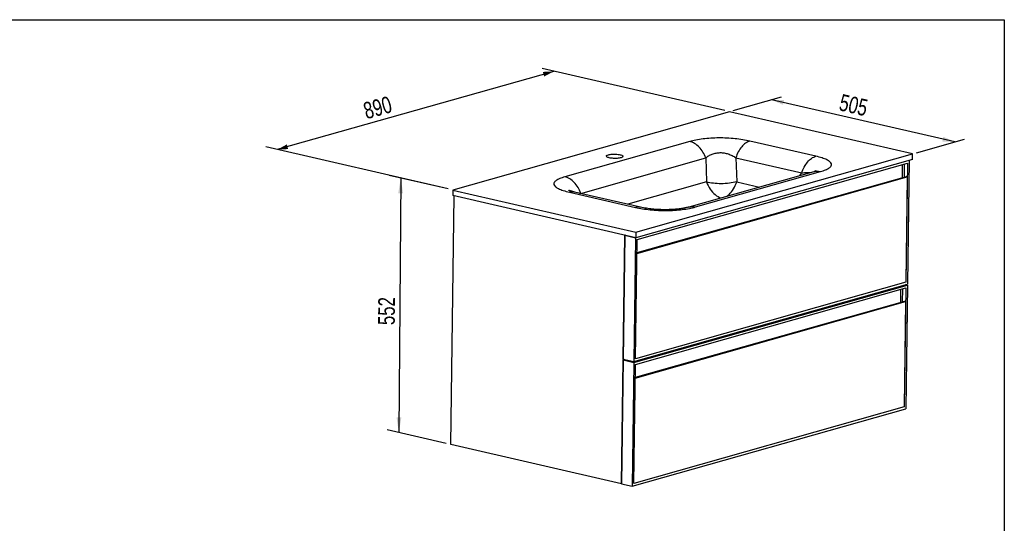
# Model space of a CAD drawing. Header units: millimetres. Extents: x 3 to 415, y 5 to 292.
# Tile 3 of 3: x 209 to 415, y 187 to 292. Entities that reach past the tile are written whole.
import ezdxf

# ---------------------------------------------------------------- set-up
doc = ezdxf.new("R2010")
doc.units = ezdxf.units.MM
doc.layers.add('FORMAT', color=179, linetype='Continuous')
doc.styles.add('SLDTEXTSTYLE0', font='TXT', dxfattribs={"width": 0.75})
doc.dimstyles.new('SLDDIMSTYLE0', dxfattribs={"dimtxt": 3.5, "dimasz": 3.302, "dimexe": 0, "dimexo": 0.0625, "dimgap": 0.875, "dimtad": 1, "dimlfac": 10, "dimrnd": 1e-09, "dimzin": 12, "dimdsep": 46, "dimtxsty": 'SLDTEXTSTYLE0', "dimsah": 1, "dimcen": 0.09, "dimadec": 0, "dimazin": 3, "dimtfac": 1, "dimtdec": 0, "dimtofl": 0, "dimtmove": 0, "dimatfit": 3, "dimfxl": 0, "dimfrac": 2, "dimtolj": 1, "dimtzin": 12, "dimarcsym": 0})

# ---------------------------------------------------------------- blocks, each defined once
blk = doc.blocks.new('_D_2')
at = {"layer": 'FORMAT'}
for p, q in [((320.95, 281.43), (263.05, 265.03)), ((356.75, 273.2), (318.54, 281.99)), ((298.85, 256.8), (260.64, 265.59))]:
    blk.add_line(p, q, dxfattribs=at)
for points in [[(320.95, 281.43), (318.66, 281.31), (318.94, 280.34)], [(263.05, 265.03), (265.33, 265.15), (265.06, 266.13)]]:
    blk.add_solid(points, dxfattribs=at)
at = {"layer": 'FORMAT', "insert": (280.77, 274.74), "char_height": 3.5, "attachment_point": 1, "rotation": 15.8137, "style": 'SLDTEXTSTYLE0'}
blk.add_mtext('890', dxfattribs=at)
blk = doc.blocks.new('_D_3')
at = {"layer": 'FORMAT'}
for p, q in [((298.85, 256.8), (286.5, 259.64)), ((288.91, 259.08), (288.51, 205.79)), ((298.45, 203.5), (286.09, 206.34))]:
    blk.add_line(p, q, dxfattribs=at)
for points in [[(288.91, 259.08), (288.38, 255.9), (289.39, 255.89)], [(288.51, 205.79), (289.04, 208.97), (288.02, 208.98)]]:
    blk.add_solid(points, dxfattribs=at)
at = {"layer": 'FORMAT', "insert": (284.16, 228.31), "char_height": 3.5, "attachment_point": 1, "rotation": 89.5673, "style": 'SLDTEXTSTYLE0'}
blk.add_mtext('552', dxfattribs=at)
blk = doc.blocks.new('_D_4')
at = {"layer": 'FORMAT'}
for p, q in [((358.54, 273.21), (368.62, 276.06)), ((404.9, 266.66), (366.55, 275.48)), ((396.89, 264.39), (406.96, 267.24))]:
    blk.add_line(p, q, dxfattribs=at)
for points in [[(366.55, 275.48), (368.95, 274.41), (369.17, 275.4)], [(404.9, 266.66), (402.51, 267.73), (402.28, 266.74)]]:
    blk.add_solid(points, dxfattribs=at)
at = {"layer": 'FORMAT', "insert": (381.26, 276.73), "char_height": 3.5, "attachment_point": 1, "rotation": 347.045, "style": 'SLDTEXTSTYLE0'}
blk.add_mtext('505', dxfattribs=at)

msp = doc.modelspace()

# ---------------------------------------------------------------- linework, layer by layer
at = {"color": 7, "linetype": 'Continuous', "lineweight": 25}
for p, q in [((357.7168, 272.9754), (299.8145, 256.5758)), ((396.0623, 264.1544), (357.7168, 272.9754)), ((349.4025, 266.7389), (323.2542, 259.3329)), ((375.8264, 263.647), (362.013, 266.8247)), ((338.16, 247.7548), (396.0623, 264.1544)), ((396.0465, 262.9937), (396.0623, 264.1544)), ((326.6135, 255.8784), (352.7618, 263.2843)), ((396.0465, 262.9937), (338.1442, 246.5941)), ((338.4059, 246.1886), (395.007, 262.2197)), ((352.7618, 263.2843), (352.9418, 258.2708)), ((359.0671, 263.3272), (359.2471, 258.3137)), ((359.0671, 263.3272), (372.8804, 260.1496)), ((393.9408, 259.1442), (393.9787, 261.9285)), ((394.3188, 262.0248), (394.2809, 259.2405)), ((395.007, 262.2197), (394.6668, 237.2652)), ((395.3389, 262.7933), (394.9855, 236.8737)), ((375.3707, 260.4113), (349.2221, 253.0052)), ((350.6506, 253.0306), (376.7989, 260.4366)), ((338.3664, 243.2869), (394.9674, 259.318)), ((394.7396, 259.3704), (338.368, 243.4043)), ((394.9674, 259.318), (394.6668, 237.2652)), ((394.9674, 259.318), (394.7396, 259.3704)), ((299.8145, 256.5758), (299.7987, 255.4151)), ((299.8145, 256.5758), (338.16, 247.7548)), ((324.2267, 256.1225), (338.04, 252.9448)), ((339.0953, 252.9813), (325.2817, 256.159)), ((299.412, 203.2768), (300.1217, 255.3408)), ((338.1442, 246.5941), (299.7987, 255.4151)), ((338.16, 247.7548), (338.1442, 246.5941)), ((335.8096, 247.1311), (335.0999, 195.0671)), ((335.4559, 221.1824), (335.8093, 247.1041)), ((335.862, 247.1191), (335.8093, 247.1041)), ((335.8093, 247.1041), (338.0872, 246.5801)), ((338.0872, 246.5801), (337.7339, 220.6583)), ((338.0657, 221.2341), (338.4059, 246.1886)), ((338.0872, 246.5801), (338.14, 246.5951)), ((338.0657, 221.2341), (338.3664, 243.2869)), ((394.6668, 237.2652), (338.0657, 221.2341)), ((337.7312, 220.4649), (394.9829, 236.6802)), ((337.7339, 220.6583), (394.9855, 236.8737)), ((338.0499, 220.0734), (394.651, 236.1045)), ((393.5848, 233.0289), (393.6227, 235.8132)), ((393.9628, 235.9096), (393.9249, 233.1253)), ((394.651, 236.1045), (394.3109, 211.1499)), ((394.9829, 236.6802), (394.6075, 236.7666)), ((394.9829, 236.6802), (394.6296, 210.7584)), ((338.0104, 217.1717), (394.6115, 233.2028)), ((394.3837, 233.2552), (338.012, 217.2891)), ((394.6115, 233.2028), (394.3109, 211.1499)), ((394.6115, 233.2028), (394.3837, 233.2552)), ((335.0999, 195.0671), (335.4533, 220.9889)), ((335.8313, 221.096), (335.4533, 220.9889)), ((335.4533, 220.9889), (337.7312, 220.4649)), ((335.4559, 221.1824), (337.7339, 220.6583)), ((337.7312, 220.4649), (337.3779, 194.5431)), ((337.7098, 195.1188), (338.0499, 220.0734)), ((337.7098, 195.1188), (338.0104, 217.1717)), ((337.3779, 194.5431), (394.6296, 210.7584)), ((394.3109, 211.1499), (337.7098, 195.1188)), ((335.0999, 195.0671), (299.412, 203.2768)), ((335.0999, 195.0671), (337.3779, 194.5431))]:
    msp.add_line(p, q, dxfattribs=at)
at = {"color": 8, "linetype": 'Continuous', "lineweight": 25}
for p, q in [((372.4659, 259.5885), (372.8804, 260.1496)), ((352.9418, 258.2708), (336.4306, 253.5943)), ((359.2471, 258.3137), (364.0577, 257.2071)), ((326.3522, 255.9128), (326.6135, 255.8784)), ((326.6135, 255.8784), (326.6357, 255.8476))]:
    msp.add_line(p, q, dxfattribs=at)
at = {"color": 7, "linetype": 'Continuous', "lineweight": 25, "flags": 128}
for points in [[(334.8397, 263.9627), (335.0173, 263.9159), (335.168, 263.8635), (335.2889, 263.8066), (335.3774, 263.7462), (335.4318, 263.6838), (335.451, 263.6204), (335.4346, 263.5574), (335.3829, 263.4961), (335.2969, 263.4378), (335.1785, 263.3836), (335.03, 263.3346), (334.8545, 263.2918), (334.6554, 263.2561), (334.437, 263.2282), (334.2035, 263.2087), (333.9599, 263.1981), (333.7109, 263.1964), (333.4618, 263.2037), (333.2176, 263.2199), (332.9832, 263.2447), (332.7634, 263.2776), (332.5627, 263.3178), (332.3852, 263.3646), (332.2344, 263.417), (332.1136, 263.4739), (332.025, 263.5342), (331.9706, 263.5967), (331.9514, 263.6601), (331.9678, 263.7231), (332.0195, 263.7843), (332.1055, 263.8427), (332.2239, 263.8969), (332.3724, 263.9459), (332.548, 263.9887), (332.747, 264.0244), (332.9654, 264.0523), (333.1989, 264.0717), (333.4425, 264.0824), (333.6915, 264.0841), (333.9406, 264.0768), (334.1848, 264.0605), (334.4193, 264.0358), (334.639, 264.0029), (334.8397, 263.9627)], [(359.2471, 258.3137), (358.8875, 258.2214), (358.5094, 258.1396), (358.1156, 258.0689), (357.709, 258.0097), (357.2926, 257.9626), (356.8694, 257.9279), (356.4426, 257.9058), (356.0151, 257.8965), (355.5903, 257.9), (355.1712, 257.9163), (354.7608, 257.9454), (354.3621, 257.987), (353.9782, 258.0407), (353.6117, 258.1063), (353.2654, 258.1832), (352.9418, 258.2708)]]:
    msp.add_lwpolyline(points, dxfattribs=at)
at = {"color": 8, "linetype": 'Continuous', "lineweight": 25, "flags": 128}
for points in [[(352.9418, 258.2708), (353.0937, 257.8747), (353.2692, 257.4914), (353.4672, 257.1238), (353.6862, 256.7745), (353.9247, 256.4461), (354.1809, 256.1409), (354.4529, 255.8612), (354.7388, 255.6089), (355.0365, 255.386), (355.3438, 255.194), (355.6586, 255.0343), (355.9613, 254.914)], [(357.2175, 255.2697), (357.3918, 255.402), (357.6507, 255.6287), (357.9004, 255.8846), (358.1389, 256.1678), (358.3646, 256.4763), (358.5759, 256.8078), (358.7711, 257.1599), (358.9488, 257.53), (359.1079, 257.9156), (359.2471, 258.3137)]]:
    msp.add_lwpolyline(points, dxfattribs=at)
at = {"color": 7, "linetype": 'Continuous', "lineweight": 25}
for points, knots in [([(362.013, 266.8247), (361.5384, 266.9338), (361.0365, 267.031), (359.9927, 267.1985), (359.4509, 267.2689), (358.3431, 267.3807), (357.7772, 267.4222), (356.6378, 267.475), (356.0644, 267.4863), (354.9266, 267.4786), (354.3624, 267.4595), (353.2596, 267.3914), (352.7211, 267.3424), (351.6854, 267.2161), (351.1884, 267.1387), (350.2502, 266.9577), (349.8091, 266.854), (349.4025, 266.7389)], [0, 0, 0, 0, 0.125, 0.125, 0.25, 0.25, 0.375, 0.375, 0.5, 0.5, 0.625, 0.625, 0.75, 0.75, 0.875, 0.875, 1, 1, 1, 1]), ([(352.7618, 263.2843), (352.6106, 263.7195), (352.4154, 264.1368), (351.9517, 264.9043), (351.6834, 265.2543), (351.0938, 265.8606), (350.7727, 266.1167), (350.1021, 266.5156), (349.7527, 266.6583), (349.4025, 266.7389)], [0, 0, 0, 0, 0.25, 0.25, 0.5, 0.5, 0.75, 0.75, 1, 1, 1, 1]), ([(362.013, 266.8247), (361.7129, 266.7397), (361.412, 266.5925), (360.8312, 266.1851), (360.5515, 265.9249), (360.0345, 265.3111), (359.7973, 264.9576), (359.3834, 264.1842), (359.2067, 263.7643), (359.0671, 263.3272)], [0, 0, 0, 0, 0.25, 0.25, 0.5, 0.5, 0.75, 0.75, 1, 1, 1, 1]), ([(352.7618, 263.2843), (352.9608, 263.4614), (353.1775, 263.6201), (353.64, 263.8962), (353.8857, 264.0136), (354.3989, 264.2036), (354.6664, 264.2762), (355.2155, 264.3746), (355.4971, 264.4003), (356.0659, 264.4042), (356.3532, 264.3823), (356.9253, 264.2916), (357.2099, 264.2227), (357.7684, 264.04), (358.0421, 263.9261), (358.5707, 263.6568), (358.8255, 263.5013), (359.0671, 263.3272)], [0, 0, 0, 0, 0.125, 0.125, 0.25, 0.25, 0.375, 0.375, 0.5, 0.5, 0.625, 0.625, 0.75, 0.75, 0.875, 0.875, 1, 1, 1, 1]), ([(372.8804, 260.1496), (373.0201, 260.5867), (373.1967, 261.0066), (373.6106, 261.78), (373.8478, 262.1335), (374.3648, 262.7473), (374.6446, 263.0075), (375.2253, 263.4149), (375.5262, 263.562), (375.8264, 263.647)], [0, 0, 0, 0, 0.25, 0.25, 0.5, 0.5, 0.75, 0.75, 1, 1, 1, 1]), ([(376.7989, 260.4366), (377.2055, 260.5517), (377.5635, 260.6745), (378.1716, 260.9314), (378.4218, 261.0656), (378.8069, 261.3416), (378.9419, 261.4834), (379.0928, 261.7705), (379.1087, 261.9157), (379.021, 262.2053), (378.9173, 262.3498), (378.5935, 262.6336), (378.3732, 262.7729), (377.8229, 263.0426), (377.4926, 263.1729), (376.7317, 263.4205), (376.301, 263.5378), (375.8264, 263.647)], [0, 0, 0, 0, 0.125, 0.125, 0.25, 0.25, 0.375, 0.375, 0.5, 0.5, 0.625, 0.625, 0.75, 0.75, 0.875, 0.875, 1, 1, 1, 1]), ([(375.8646, 260.5761), (375.8641, 260.576), (375.8629, 260.5756), (375.8352, 260.564), (375.8056, 260.5523), (375.7758, 260.541), (375.7271, 260.5231), (375.6445, 260.4945), (375.5247, 260.4558), (375.4206, 260.426), (375.3664, 260.4104)], [0, 0, 0, 0, 0.11797522, 0.25384386, 0.33370173, 0.40453899, 0.4847302, 0.61499081, 0.79932885, 1, 1, 1, 1]), ([(323.2542, 259.3329), (322.8475, 259.2177), (322.4895, 259.095), (321.8815, 258.8381), (321.6313, 258.7039), (321.2462, 258.4278), (321.1111, 258.286), (320.9603, 257.999), (320.9444, 257.8538), (321.0321, 257.5641), (321.1358, 257.4197), (321.4595, 257.1359), (321.6798, 256.9966), (322.2301, 256.7269), (322.5604, 256.5966), (323.3214, 256.349), (323.7521, 256.2316), (324.2267, 256.1225)], [0, 0, 0, 0, 0.125, 0.125, 0.25, 0.25, 0.375, 0.375, 0.5, 0.5, 0.625, 0.625, 0.75, 0.75, 0.875, 0.875, 1, 1, 1, 1]), ([(326.6135, 255.8784), (326.4623, 256.3135), (326.2671, 256.7309), (325.8035, 257.4983), (325.5351, 257.8484), (324.9456, 258.4546), (324.6244, 258.7107), (323.9539, 259.1096), (323.6045, 259.2523), (323.2542, 259.3329)], [0, 0, 0, 0, 0.25, 0.25, 0.5, 0.5, 0.75, 0.75, 1, 1, 1, 1]), ([(325.2817, 256.159), (325.2, 256.1783), (325.0523, 256.213), (324.859, 256.263), (324.7137, 256.3029), (324.6072, 256.3338), (324.53, 256.3571), (324.4585, 256.3794), (324.3639, 256.4102), (324.2574, 256.4472), (324.1652, 256.4825), (324.1098, 256.5058), (324.0935, 256.5136), (324.0969, 256.5117), (324.0971, 256.5116)], [0, 0, 0, 0, 0.12756303, 0.23062849, 0.32354809, 0.38431826, 0.43129988, 0.48465898, 0.54421171, 0.65747341, 0.78643756, 0.90066355, 0.99251379, 1, 1, 1, 1]), ([(338.04, 252.9448), (338.5147, 252.8356), (339.0166, 252.7385), (340.0603, 252.5709), (340.6021, 252.5006), (341.7099, 252.3888), (342.2758, 252.3473), (343.4152, 252.2945), (343.9887, 252.2832), (345.1264, 252.2909), (345.6907, 252.31), (346.7935, 252.3781), (347.332, 252.427), (348.3676, 252.5534), (348.8647, 252.6308), (349.8029, 252.8118), (350.2439, 252.9154), (350.6506, 253.0306)], [0, 0, 0, 0, 0.125, 0.125, 0.25, 0.25, 0.375, 0.375, 0.5, 0.5, 0.625, 0.625, 0.75, 0.75, 0.875, 0.875, 1, 1, 1, 1]), ([(349.2184, 253.005), (349.1158, 252.9768), (348.9165, 252.922), (348.5908, 252.8483), (348.2903, 252.7878), (348.0401, 252.7428), (347.8367, 252.7093), (347.6652, 252.6829), (347.5067, 252.66), (347.3004, 252.6321), (347.0232, 252.598), (346.6444, 252.5579), (346.1961, 252.5192), (345.6735, 252.485), (345.0724, 252.4594), (344.4748, 252.4487), (343.8996, 252.4511), (343.3631, 252.4635), (342.795, 252.4881), (342.1997, 252.5269), (341.583, 252.5814), (340.9514, 252.6534), (340.3147, 252.7442), (339.6777, 252.854), (339.2869, 252.9395), (339.0851, 252.9837)], [0, 0, 0, 0, 0.050178, 0.0975225, 0.13604526, 0.16597173, 0.18751447, 0.20526657, 0.22217642, 0.23825499, 0.26983699, 0.3060794, 0.34737581, 0.39368449, 0.44509001, 0.50248727, 0.54431131, 0.58907767, 0.63691665, 0.68799732, 0.74252271, 0.80072844, 0.86287103, 0.92921184, 1, 1, 1, 1])]:
    msp.add_open_spline(points, degree=3, knots=knots, dxfattribs=at)
at = {"color": 8, "linetype": 'Continuous', "lineweight": 25}
for points, knots in [([(372.8804, 260.1496), (373.0697, 260.1756), (373.4393, 260.2265), (373.9289, 260.2617), (374.3051, 260.2578), (374.5381, 260.2361), (374.6218, 260.2106), (374.6414, 260.2047)], [0, 0, 0, 0, 0.26708265, 0.52160473, 0.76504184, 0.94517178, 1, 1, 1, 1]), ([(375.3724, 260.4032), (375.5002, 260.4368), (375.7924, 260.5136), (376.2735, 260.529), (376.6238, 260.4674), (376.7989, 260.4366)], [0, 0, 0, 0, 0.2799531, 0.63997655, 1, 1, 1, 1]), ([(325.279, 256.1479), (325.224, 256.1634), (325.0298, 256.2182), (324.6757, 256.2199), (324.3764, 256.1549), (324.2267, 256.1225)], [0, 0, 0, 0, 0.16492737, 0.58246369, 1, 1, 1, 1]), ([(339.082, 252.9729), (339.0304, 252.9874), (338.8396, 253.041), (338.489, 253.0421), (338.1897, 252.9773), (338.04, 252.9448)], [0, 0, 0, 0, 0.15620155, 0.57810078, 1, 1, 1, 1]), ([(349.2205, 252.9964), (349.3495, 253.0303), (349.6429, 253.1075), (350.1253, 253.1231), (350.4755, 253.0614), (350.6506, 253.0306)], [0, 0, 0, 0, 0.28186613, 0.64093306, 1, 1, 1, 1])]:
    msp.add_open_spline(points, degree=3, knots=knots, dxfattribs=at)
at = {"layer": 'FORMAT'}
for p, q in [((2.9641, 292.2451), (415.2814, 292.2451)), ((415.2814, 292.2451), (415.2814, 5.4475))]:
    msp.add_line(p, q, dxfattribs=at)

# ---------------------------------------------------------------- dimensions: what is measured, and where the dimension line sits
for base, p1, p2, angle, picture, middle in [((263.0474, 265.0338), (357.7168, 272.9754), (299.8145, 256.5758), 15.813675, '_D_2', (285.7341, 271.4593)), ((366.5538, 275.4783), (396.0623, 264.1544), (357.7168, 272.9754), 347.044989, '_D_4', (384.0246, 271.4593)), ((288.5052, 205.7858), (299.8145, 256.5758), (299.412, 203.2768), 89.567333, '_D_3', (288.7044, 232.157))]:
    dim = msp.add_linear_dim(base=base, p1=p1, p2=p2, angle=angle, dimstyle='SLDDIMSTYLE0', dxfattribs=at)
    dim.commit()
    dim.dimension.update_dxf_attribs({"geometry": picture, "text_midpoint": middle, "dimtype": 160})

doc.saveas('drawing.dxf')
